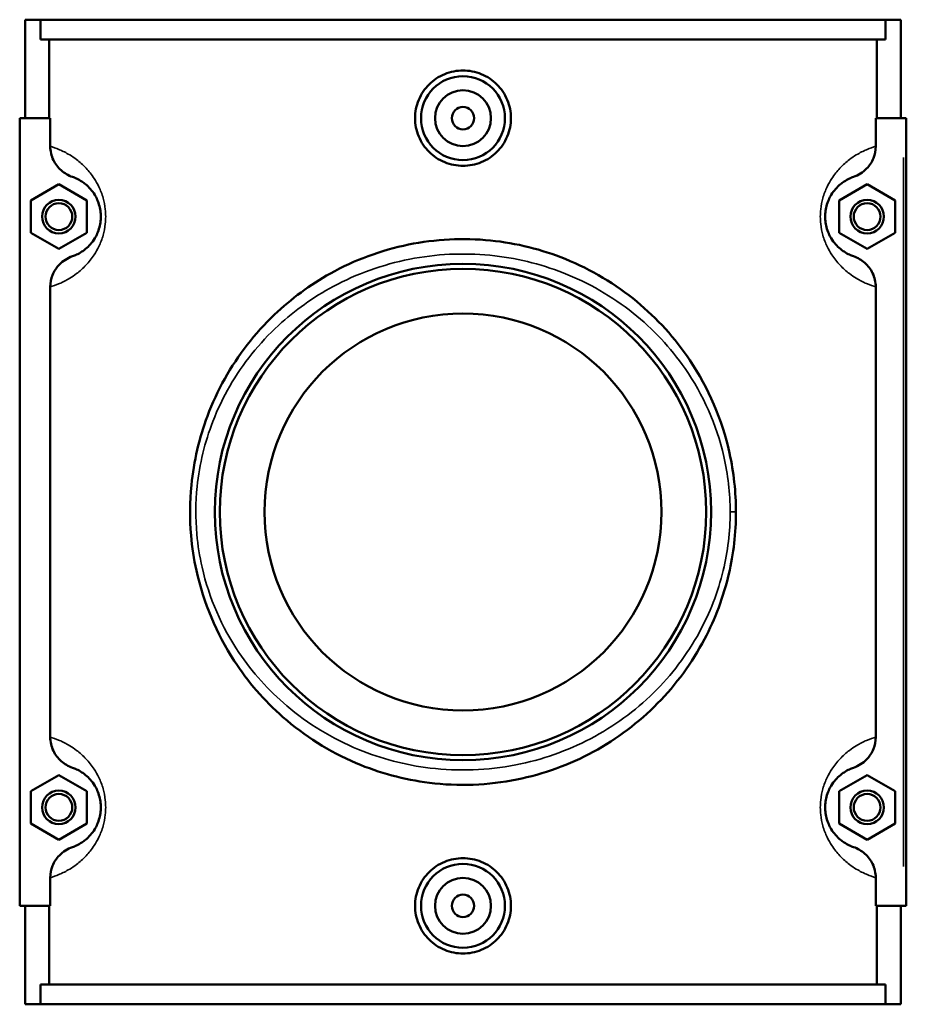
# Model space of a CAD drawing. Header units: inches. Extents: x -0.9 to 55.1, y -1.4 to 50.
# Tile 5 of 8: x 18.7 to 24.9, y 32.6 to 39.6. Entities that reach past the tile are written whole.
import ezdxf

# ---------------------------------------------------------------- set-up
doc = ezdxf.new("R2010")
doc.units = ezdxf.units.IN
doc.header["$MEASUREMENT"] = 0
doc.layers.add('Visible (ANSI)', color=7, linetype='Continuous', lineweight=50)
doc.layers.add('Visible Narrow (ANSI)', color=7, linetype='Continuous', lineweight=35)

msp = doc.modelspace()

# ---------------------------------------------------------------- linework, layer by layer
at = {"layer": 'Visible (ANSI)'}
for p, q in [((18.6922, 39.5604), (18.6922, 38.8674)), ((18.6922, 39.5604), (18.7994, 39.5604)), ((18.7994, 39.5604), (24.745, 39.5604)), ((18.7994, 39.4218), (18.7994, 39.5604)), ((24.745, 39.5604), (24.745, 39.4218)), ((24.745, 39.5604), (24.8522, 39.5604)), ((24.8522, 39.5604), (24.8522, 38.8674)), ((24.745, 39.4218), (18.7994, 39.4218)), ((18.8598, 38.8674), (18.8598, 39.4218)), ((24.6847, 38.8674), (24.6847, 39.4218)), ((18.8677, 38.8674), (18.6529, 38.8674)), ((18.6529, 38.8674), (18.6529, 33.3234)), ((18.8677, 38.8674), (18.8677, 38.6693)), ((24.6768, 38.6693), (24.6768, 38.8674)), ((24.6768, 38.8674), (24.8719, 38.8674)), ((24.8719, 38.8674), (24.8916, 38.8674)), ((24.8916, 33.3234), (24.8916, 38.8674)), ((18.7316, 38.288), (18.9284, 38.4017)), ((18.9284, 38.4017), (19.1253, 38.288)), ((24.616, 38.4017), (24.4192, 38.288)), ((24.8129, 38.288), (24.616, 38.4017)), ((18.7316, 38.0607), (18.7316, 38.288)), ((19.1253, 38.288), (19.1253, 38.0607)), ((24.4192, 38.288), (24.4192, 38.0607)), ((24.8129, 38.0607), (24.8129, 38.288)), ((18.9284, 37.9471), (18.7316, 38.0607)), ((19.1253, 38.0607), (18.9284, 37.9471)), ((24.4192, 38.0607), (24.616, 37.9471)), ((24.616, 37.9471), (24.8129, 38.0607)), ((18.8677, 37.6795), (18.8677, 34.5113)), ((24.6768, 34.5113), (24.6768, 37.6795)), ((18.7316, 34.13), (18.9284, 34.2437)), ((18.9284, 34.2437), (19.1253, 34.13)), ((24.616, 34.2437), (24.4192, 34.13)), ((24.8129, 34.13), (24.616, 34.2437)), ((18.7316, 33.9027), (18.7316, 34.13)), ((19.1253, 34.13), (19.1253, 33.9027)), ((24.4192, 34.13), (24.4192, 33.9027)), ((24.8129, 33.9027), (24.8129, 34.13)), ((18.9284, 33.7891), (18.7316, 33.9027)), ((19.1253, 33.9027), (18.9284, 33.7891)), ((24.4192, 33.9027), (24.616, 33.7891)), ((24.616, 33.7891), (24.8129, 33.9027)), ((18.8677, 33.5215), (18.8677, 33.3234)), ((24.6768, 33.3234), (24.6768, 33.5215)), ((18.6529, 33.3234), (18.8677, 33.3234)), ((18.6922, 33.3234), (18.6922, 32.6304)), ((18.8598, 32.769), (18.8598, 33.3234)), ((24.8719, 33.3234), (24.6768, 33.3234)), ((24.6847, 32.769), (24.6847, 33.3234)), ((24.8522, 33.3234), (24.8522, 32.6304)), ((24.8916, 33.3234), (24.8719, 33.3234)), ((24.745, 32.769), (18.7994, 32.769)), ((18.7994, 32.6304), (18.7994, 32.769)), ((24.745, 32.769), (24.745, 32.6304)), ((18.7994, 32.6304), (18.6922, 32.6304)), ((18.7994, 32.6304), (24.745, 32.6304)), ((24.8522, 32.6304), (24.745, 32.6304))]:
    msp.add_line(p, q, dxfattribs=at)
for centre, radius in [((21.7722, 38.8674), 0.2953), ((21.7722, 38.8674), 0.1969), ((21.7722, 38.8674), 0.0787), ((18.9284, 38.1744), 0.1181), ((18.9284, 38.1744), 0.0945), ((24.616, 38.1744), 0.1181), ((24.616, 38.1744), 0.0945), ((21.7722, 36.0954), 1.7461), ((21.7722, 36.0954), 1.7111), ((21.7722, 36.0954), 1.3969), ((18.9284, 34.0164), 0.1181), ((18.9284, 34.0164), 0.0945), ((24.616, 34.0164), 0.1181), ((24.616, 34.0164), 0.0945), ((21.7722, 33.3234), 0.2953), ((21.7722, 33.3234), 0.1969), ((21.7722, 33.3234), 0.0787)]:
    msp.add_circle(centre, radius, dxfattribs=at)
for points, knots in [([(22.1095, 38.8674), (22.1095, 38.8251), (22.101, 38.78), (22.0664, 38.6972), (22.0404, 38.6595), (21.9804, 38.6), (21.9425, 38.5743), (21.8596, 38.5402), (21.8145, 38.5318), (21.73, 38.5318), (21.6849, 38.5402), (21.6019, 38.5743), (21.564, 38.6), (21.5041, 38.6595), (21.478, 38.6972), (21.4435, 38.78), (21.4349, 38.8251), (21.4349, 38.9097), (21.4435, 38.9548), (21.478, 39.0376), (21.5041, 39.0753), (21.564, 39.1348), (21.6019, 39.1605), (21.6849, 39.1946), (21.73, 39.203), (21.8145, 39.203), (21.8596, 39.1946), (21.9425, 39.1605), (21.9804, 39.1348), (22.0404, 39.0753), (22.0664, 39.0376), (22.101, 38.9548), (22.1095, 38.9097), (22.1095, 38.8674)], [0, 0, 0, 0, 0.322405, 0.322405, 0.64481, 0.64481, 0.966842, 0.966842, 1.288875, 1.288875, 1.610907, 1.610907, 1.932939, 1.932939, 2.255344, 2.255344, 2.57775, 2.57775, 2.900155, 2.900155, 3.22256, 3.22256, 3.544592, 3.544592, 3.866624, 3.866624, 4.188657, 4.188657, 4.510689, 4.510689, 4.833094, 4.833094, 5.155499, 5.155499, 5.155499, 5.155499]), ([(18.8677, 38.6693), (18.8677, 38.6526), (18.8696, 38.6359), (18.8771, 38.6033), (18.8827, 38.5874), (18.9031, 38.5449), (18.9217, 38.5204), (18.9678, 38.4796), (18.995, 38.4638), (19.0244, 38.4536)], [-0.7246054, -0.7246054, -0.7246054, -0.7246054, -0.5969652, -0.5969652, -0.4692564, -0.4692564, -0.2371414, -0.2371414, 0, 0, 0, 0]), ([(24.52, 38.4536), (24.5374, 38.4596), (24.5541, 38.4676), (24.5853, 38.4873), (24.5997, 38.499), (24.633, 38.5334), (24.6493, 38.5582), (24.6712, 38.6121), (24.6768, 38.6405), (24.6768, 38.6693)], [-0.7239223, -0.7239223, -0.7239223, -0.7239223, -0.5838231, -0.5838231, -0.4428691, -0.4428691, -0.219279, -0.219279, 0, 0, 0, 0]), ([(19.0244, 38.4536), (19.0328, 38.4508), (19.0425, 38.447), (19.0647, 38.4366), (19.0772, 38.43), (19.0989, 38.4157), (19.1074, 38.4095), (19.1276, 38.3929), (19.1396, 38.3816), (19.1616, 38.3562), (19.1718, 38.3427), (19.1874, 38.3168), (19.1933, 38.3057), (19.2046, 38.2799), (19.21, 38.2649), (19.2179, 38.2345), (19.2207, 38.2194), (19.2232, 38.1942), (19.2237, 38.1843), (19.2237, 38.1744), (19.2237, 38.1645), (19.2232, 38.1546), (19.2207, 38.1294), (19.2179, 38.1143), (19.21, 38.0839), (19.2046, 38.0689), (19.1933, 38.0431), (19.1874, 38.032), (19.1718, 38.0061), (19.1616, 37.9926), (19.1396, 37.9672), (19.1276, 37.9559), (19.1074, 37.9392), (19.0989, 37.9331), (19.0772, 37.9188), (19.0647, 37.9121), (19.0425, 37.9018), (19.0328, 37.898), (19.0244, 37.8952)], [0.682358, 0.682358, 0.682358, 0.682358, 1.195903, 1.195903, 1.717088, 1.717088, 2.02848, 2.02848, 2.432829, 2.432829, 2.772311, 2.772311, 2.9888, 2.9888, 3.232048, 3.232048, 3.444331, 3.444331, 3.577008, 3.577008, 3.577008, 3.709684, 3.709684, 3.921967, 3.921967, 4.165216, 4.165216, 4.381704, 4.381704, 4.721186, 4.721186, 5.125535, 5.125535, 5.436927, 5.436927, 5.958112, 5.958112, 6.471657, 6.471657, 6.471657, 6.471657]), ([(24.52, 37.8952), (24.5117, 37.898), (24.5019, 37.9018), (24.4798, 37.9121), (24.4673, 37.9188), (24.4456, 37.9331), (24.4371, 37.9392), (24.4168, 37.9559), (24.4049, 37.9672), (24.3828, 37.9926), (24.3727, 38.0061), (24.3571, 38.032), (24.3512, 38.0431), (24.3398, 38.0689), (24.3344, 38.0839), (24.3265, 38.1143), (24.3238, 38.1294), (24.3212, 38.1546), (24.3207, 38.1645), (24.3207, 38.1744), (24.3207, 38.1843), (24.3212, 38.1942), (24.3238, 38.2194), (24.3265, 38.2345), (24.3344, 38.2649), (24.3398, 38.2799), (24.3512, 38.3057), (24.3571, 38.3168), (24.3727, 38.3427), (24.3828, 38.3562), (24.4049, 38.3816), (24.4168, 38.3929), (24.4371, 38.4095), (24.4456, 38.4157), (24.4673, 38.43), (24.4798, 38.4366), (24.5019, 38.447), (24.5117, 38.4508), (24.52, 38.4536)], [0.682358, 0.682358, 0.682358, 0.682358, 1.195903, 1.195903, 1.717088, 1.717088, 2.02848, 2.02848, 2.43283, 2.43283, 2.772312, 2.772312, 2.9888, 2.9888, 3.232048, 3.232048, 3.444331, 3.444331, 3.577008, 3.577008, 3.577008, 3.709684, 3.709684, 3.921967, 3.921967, 4.165216, 4.165216, 4.381704, 4.381704, 4.721186, 4.721186, 5.125535, 5.125535, 5.436927, 5.436927, 5.958112, 5.958112, 6.471657, 6.471657, 6.471657, 6.471657]), ([(23.6929, 36.0954), (23.6929, 36.2351), (23.6775, 36.3747), (23.5953, 36.7472), (23.4988, 36.9689), (23.2646, 37.3188), (23.139, 37.4577), (22.8458, 37.6997), (22.6763, 37.8016), (22.3261, 37.9432), (22.1481, 37.9878), (21.7738, 38.0258), (21.5774, 38.0158), (21.1942, 37.9378), (21.0083, 37.8681), (20.6951, 37.6941), (20.563, 37.5964), (20.3076, 37.3525), (20.1898, 37.2008), (20.049, 36.9491), (20.0082, 36.8614), (19.9163, 36.6165), (19.8775, 36.4525), (19.8493, 36.1672), (19.8485, 36.048), (19.8658, 35.8472), (19.8784, 35.7649), (19.9465, 35.4543), (20.0381, 35.2392), (20.2576, 34.9012), (20.3731, 34.7679), (20.6567, 34.5189), (20.8305, 34.4087), (21.1829, 34.2589), (21.357, 34.2115), (21.74, 34.164), (21.95, 34.172), (22.341, 34.2507), (22.5228, 34.3174), (22.8573, 34.499), (23.0097, 34.6145), (23.2725, 34.8817), (23.3836, 35.0332), (23.5469, 35.3432), (23.6052, 35.4978), (23.6758, 35.8013), (23.6929, 35.9483), (23.6929, 36.0954)], [-45.637177, -45.637177, -45.637177, -45.637177, -44.609538, -44.609538, -42.795896, -42.795896, -41.351001, -41.351001, -39.855203, -39.855203, -38.507627, -38.507627, -37.082353, -37.082353, -35.610735, -35.610735, -34.352313, -34.352313, -32.870867, -32.870867, -32.13379, -32.13379, -30.890196, -30.890196, -30.019293, -30.019293, -29.404476, -29.404476, -27.651212, -27.651212, -26.288334, -26.288334, -24.728262, -24.728262, -23.400627, -23.400627, -21.881482, -21.881482, -20.446237, -20.446237, -18.983706, -18.983706, -17.536063, -17.536063, -16.294471, -16.294471, -15.212392, -15.212392, -15.212392, -15.212392]), ([(19.0244, 37.8952), (19.007, 37.8892), (18.9904, 37.8812), (18.9592, 37.8615), (18.9447, 37.8497), (18.9114, 37.8154), (18.8952, 37.7906), (18.8733, 37.7367), (18.8677, 37.7083), (18.8677, 37.6795)], [-0.7239223, -0.7239223, -0.7239223, -0.7239223, -0.5838231, -0.5838231, -0.4428691, -0.4428691, -0.219279, -0.219279, 0, 0, 0, 0]), ([(24.6768, 37.6795), (24.6768, 37.6962), (24.6749, 37.7129), (24.6674, 37.7455), (24.6618, 37.7614), (24.6413, 37.8039), (24.6227, 37.8284), (24.5767, 37.8692), (24.5495, 37.885), (24.52, 37.8952)], [-0.7246054, -0.7246054, -0.7246054, -0.7246054, -0.5969652, -0.5969652, -0.4692564, -0.4692564, -0.2371414, -0.2371414, 0, 0, 0, 0]), ([(18.8677, 34.5113), (18.8677, 34.4946), (18.8696, 34.4779), (18.8771, 34.4453), (18.8827, 34.4294), (18.9031, 34.3869), (18.9217, 34.3624), (18.9678, 34.3216), (18.995, 34.3058), (19.0244, 34.2956)], [-0.7246054, -0.7246054, -0.7246054, -0.7246054, -0.5969652, -0.5969652, -0.4692564, -0.4692564, -0.2371414, -0.2371414, 0, 0, 0, 0]), ([(24.52, 34.2956), (24.5374, 34.3016), (24.5541, 34.3096), (24.5853, 34.3293), (24.5997, 34.341), (24.633, 34.3754), (24.6493, 34.4002), (24.6712, 34.4541), (24.6768, 34.4825), (24.6768, 34.5113)], [-0.7239223, -0.7239223, -0.7239223, -0.7239223, -0.5838231, -0.5838231, -0.4428691, -0.4428691, -0.219279, -0.219279, 0, 0, 0, 0]), ([(19.0244, 34.2956), (19.0328, 34.2928), (19.0425, 34.289), (19.0647, 34.2786), (19.0772, 34.272), (19.0989, 34.2577), (19.1074, 34.2515), (19.1276, 34.2349), (19.1396, 34.2236), (19.1616, 34.1982), (19.1718, 34.1847), (19.1874, 34.1588), (19.1933, 34.1477), (19.2046, 34.1219), (19.21, 34.1069), (19.2179, 34.0765), (19.2207, 34.0614), (19.2232, 34.0362), (19.2237, 34.0263), (19.2237, 34.0164), (19.2237, 34.0065), (19.2232, 33.9966), (19.2207, 33.9714), (19.2179, 33.9563), (19.21, 33.9259), (19.2046, 33.9109), (19.1933, 33.8851), (19.1874, 33.874), (19.1718, 33.8481), (19.1616, 33.8346), (19.1396, 33.8092), (19.1276, 33.7979), (19.1074, 33.7812), (19.0989, 33.7751), (19.0772, 33.7608), (19.0647, 33.7541), (19.0425, 33.7438), (19.0328, 33.74), (19.0244, 33.7372)], [0.682358, 0.682358, 0.682358, 0.682358, 1.195903, 1.195903, 1.717088, 1.717088, 2.02848, 2.02848, 2.43283, 2.43283, 2.772311, 2.772311, 2.9888, 2.9888, 3.232048, 3.232048, 3.444331, 3.444331, 3.577008, 3.577008, 3.577008, 3.709684, 3.709684, 3.921967, 3.921967, 4.165216, 4.165216, 4.381704, 4.381704, 4.721186, 4.721186, 5.125535, 5.125535, 5.436927, 5.436927, 5.958112, 5.958112, 6.471657, 6.471657, 6.471657, 6.471657]), ([(24.52, 33.7372), (24.5117, 33.74), (24.5019, 33.7438), (24.4798, 33.7541), (24.4673, 33.7608), (24.4456, 33.7751), (24.4371, 33.7812), (24.4168, 33.7979), (24.4049, 33.8092), (24.3828, 33.8346), (24.3727, 33.8481), (24.3571, 33.874), (24.3512, 33.8851), (24.3398, 33.9109), (24.3344, 33.9259), (24.3265, 33.9563), (24.3238, 33.9714), (24.3212, 33.9966), (24.3207, 34.0065), (24.3207, 34.0164), (24.3207, 34.0263), (24.3212, 34.0362), (24.3238, 34.0614), (24.3265, 34.0765), (24.3344, 34.1069), (24.3398, 34.1219), (24.3512, 34.1477), (24.3571, 34.1588), (24.3727, 34.1847), (24.3828, 34.1982), (24.4049, 34.2236), (24.4168, 34.2349), (24.4371, 34.2515), (24.4456, 34.2577), (24.4673, 34.272), (24.4798, 34.2786), (24.5019, 34.289), (24.5117, 34.2928), (24.52, 34.2956)], [0.682258, 0.682258, 0.682258, 0.682258, 1.195802, 1.195802, 1.716988, 1.716988, 2.028382, 2.028382, 2.432731, 2.432731, 2.772213, 2.772213, 2.9887, 2.9887, 3.231948, 3.231948, 3.444231, 3.444231, 3.576908, 3.576908, 3.576908, 3.709585, 3.709585, 3.921867, 3.921867, 4.165115, 4.165115, 4.381603, 4.381603, 4.721084, 4.721084, 5.125433, 5.125433, 5.436827, 5.436827, 5.958014, 5.958014, 6.471558, 6.471558, 6.471558, 6.471558]), ([(19.0244, 33.7372), (19.007, 33.7312), (18.9904, 33.7232), (18.9592, 33.7035), (18.9447, 33.6917), (18.9114, 33.6574), (18.8952, 33.6326), (18.8733, 33.5787), (18.8677, 33.5503), (18.8677, 33.5215)], [-0.7239223, -0.7239223, -0.7239223, -0.7239223, -0.5838231, -0.5838231, -0.4428691, -0.4428691, -0.219279, -0.219279, 0, 0, 0, 0]), ([(24.6768, 33.5215), (24.6768, 33.5382), (24.6749, 33.5549), (24.6674, 33.5875), (24.6618, 33.6034), (24.6413, 33.6459), (24.6227, 33.6704), (24.5767, 33.7112), (24.5495, 33.727), (24.52, 33.7372)], [-0.7246054, -0.7246054, -0.7246054, -0.7246054, -0.5969652, -0.5969652, -0.4692564, -0.4692564, -0.2371414, -0.2371414, 0, 0, 0, 0]), ([(22.1095, 33.3234), (22.1095, 33.2811), (22.101, 33.236), (22.0664, 33.1532), (22.0404, 33.1155), (21.9804, 33.056), (21.9425, 33.0303), (21.8596, 32.9962), (21.8145, 32.9878), (21.73, 32.9878), (21.6849, 32.9962), (21.6019, 33.0303), (21.564, 33.056), (21.5041, 33.1155), (21.478, 33.1532), (21.4435, 33.236), (21.4349, 33.2811), (21.4349, 33.3234), (21.4349, 33.3657), (21.4435, 33.4108), (21.478, 33.4936), (21.5041, 33.5313), (21.564, 33.5908), (21.6019, 33.6165), (21.6849, 33.6506), (21.73, 33.659), (21.8145, 33.659), (21.8596, 33.6506), (21.9425, 33.6165), (21.9804, 33.5908), (22.0404, 33.5313), (22.0664, 33.4936), (22.101, 33.4108), (22.1095, 33.3657), (22.1095, 33.3234)], [2.57775, 2.57775, 2.57775, 2.57775, 2.900155, 2.900155, 3.22256, 3.22256, 3.544592, 3.544592, 3.866624, 3.866624, 4.188657, 4.188657, 4.510689, 4.510689, 4.833094, 4.833094, 5.155499, 5.155499, 5.155499, 5.477904, 5.477904, 5.800309, 5.800309, 6.122342, 6.122342, 6.444374, 6.444374, 6.766406, 6.766406, 7.088438, 7.088438, 7.410843, 7.410843, 7.733249, 7.733249, 7.733249, 7.733249])]:
    msp.add_open_spline(points, degree=3, knots=knots, dxfattribs=at)
at = {"layer": 'Visible Narrow (ANSI)'}
for p, q in [((24.8719, 38.5902), (24.8719, 33.6006)), ((23.6557, 36.0954), (23.6928, 36.0954))]:
    msp.add_line(p, q, dxfattribs=at)
for points, knots in [([(18.8677, 37.6795), (18.8858, 37.6849), (18.9079, 37.6923), (18.955, 37.7127), (18.9788, 37.7244), (19.0201, 37.7495), (19.0363, 37.7604), (19.0749, 37.7897), (19.0976, 37.8095), (19.1397, 37.8543), (19.1589, 37.878), (19.1887, 37.9237), (19.1999, 37.9432), (19.2216, 37.9886), (19.2318, 38.0151), (19.2469, 38.0685), (19.2521, 38.0951), (19.257, 38.1396), (19.2579, 38.157), (19.2579, 38.1744), (19.2579, 38.1918), (19.257, 38.2092), (19.2521, 38.2537), (19.2469, 38.2803), (19.2318, 38.3337), (19.2216, 38.3602), (19.1999, 38.4056), (19.1887, 38.4251), (19.1589, 38.4707), (19.1397, 38.4944), (19.0976, 38.5393), (19.0749, 38.5591), (19.0363, 38.5884), (19.0201, 38.5993), (18.9788, 38.6244), (18.955, 38.6361), (18.9079, 38.6565), (18.8858, 38.6639), (18.8677, 38.6693)], [-6.590219, -6.590219, -6.590219, -6.590219, -5.958112, -5.958112, -5.436927, -5.436927, -5.125535, -5.125535, -4.721186, -4.721186, -4.381704, -4.381704, -4.165216, -4.165216, -3.921967, -3.921967, -3.709684, -3.709684, -3.577008, -3.577008, -3.577008, -3.444331, -3.444331, -3.232048, -3.232048, -2.9888, -2.9888, -2.772311, -2.772311, -2.432829, -2.432829, -2.02848, -2.02848, -1.717088, -1.717088, -1.195903, -1.195903, -0.563796, -0.563796, -0.563796, -0.563796]), ([(24.6768, 38.6693), (24.6586, 38.6639), (24.6365, 38.6565), (24.5895, 38.6361), (24.5657, 38.6244), (24.5243, 38.5993), (24.5081, 38.5884), (24.4696, 38.5591), (24.4468, 38.5393), (24.4048, 38.4944), (24.3855, 38.4707), (24.3557, 38.4251), (24.3446, 38.4056), (24.3229, 38.3602), (24.3126, 38.3337), (24.2976, 38.2803), (24.2923, 38.2537), (24.2875, 38.2092), (24.2865, 38.1918), (24.2865, 38.1744), (24.2865, 38.157), (24.2875, 38.1396), (24.2923, 38.0951), (24.2976, 38.0685), (24.3126, 38.0151), (24.3229, 37.9886), (24.3446, 37.9432), (24.3557, 37.9237), (24.3855, 37.878), (24.4048, 37.8543), (24.4468, 37.8095), (24.4696, 37.7897), (24.5081, 37.7604), (24.5243, 37.7495), (24.5657, 37.7244), (24.5895, 37.7127), (24.6365, 37.6923), (24.6586, 37.6849), (24.6768, 37.6795)], [-6.590219, -6.590219, -6.590219, -6.590219, -5.958112, -5.958112, -5.436927, -5.436927, -5.125535, -5.125535, -4.721186, -4.721186, -4.381704, -4.381704, -4.165216, -4.165216, -3.921967, -3.921967, -3.709684, -3.709684, -3.577008, -3.577008, -3.577008, -3.444331, -3.444331, -3.232048, -3.232048, -2.9888, -2.9888, -2.772312, -2.772312, -2.43283, -2.43283, -2.02848, -2.02848, -1.717088, -1.717088, -1.195903, -1.195903, -0.563796, -0.563796, -0.563796, -0.563796]), ([(23.652, 36.0954), (23.652, 35.9563), (23.6352, 35.8174), (23.5661, 35.5304), (23.5091, 35.3842), (23.3492, 35.0912), (23.2405, 34.9479), (22.9833, 34.6952), (22.8342, 34.5861), (22.5068, 34.4144), (22.3289, 34.3513), (21.9462, 34.2769), (21.7407, 34.2693), (21.3659, 34.3143), (21.1955, 34.3591), (20.8506, 34.5007), (20.6805, 34.6049), (20.4029, 34.8403), (20.2899, 34.9664), (20.075, 35.2859), (19.9854, 35.4893), (19.9188, 35.7829), (19.9065, 35.8608), (19.8895, 36.0506), (19.8902, 36.1633), (19.9179, 36.433), (19.9558, 36.588), (20.0458, 36.8196), (20.0857, 36.9025), (20.2235, 37.1405), (20.3388, 37.284), (20.5888, 37.5146), (20.718, 37.6069), (21.0245, 37.7714), (21.2065, 37.8373), (21.5815, 37.9111), (21.7737, 37.9205), (22.1401, 37.8846), (22.3143, 37.8424), (22.6571, 37.7085), (22.8229, 37.6122), (23.1099, 37.3834), (23.2328, 37.2521), (23.462, 36.9212), (23.5564, 36.7116), (23.6369, 36.3595), (23.652, 36.2275), (23.652, 36.0954)], [15.212392, 15.212392, 15.212392, 15.212392, 16.294471, 16.294471, 17.536063, 17.536063, 18.983706, 18.983706, 20.446237, 20.446237, 21.881482, 21.881482, 23.400627, 23.400627, 24.728262, 24.728262, 26.288334, 26.288334, 27.651212, 27.651212, 29.404476, 29.404476, 30.019293, 30.019293, 30.890196, 30.890196, 32.13379, 32.13379, 32.870867, 32.870867, 34.352313, 34.352313, 35.610735, 35.610735, 37.082353, 37.082353, 38.507627, 38.507627, 39.855203, 39.855203, 41.351001, 41.351001, 42.795896, 42.795896, 44.609538, 44.609538, 45.637177, 45.637177, 45.637177, 45.637177]), ([(18.8677, 33.5215), (18.8858, 33.5269), (18.9079, 33.5343), (18.955, 33.5547), (18.9788, 33.5664), (19.0201, 33.5915), (19.0363, 33.6024), (19.0749, 33.6317), (19.0976, 33.6515), (19.1397, 33.6963), (19.1589, 33.72), (19.1887, 33.7657), (19.1999, 33.7852), (19.2216, 33.8306), (19.2318, 33.8571), (19.2469, 33.9105), (19.2521, 33.9371), (19.257, 33.9816), (19.2579, 33.999), (19.2579, 34.0164), (19.2579, 34.0338), (19.257, 34.0512), (19.2521, 34.0957), (19.2469, 34.1223), (19.2318, 34.1757), (19.2216, 34.2022), (19.1999, 34.2476), (19.1887, 34.2671), (19.1589, 34.3127), (19.1397, 34.3364), (19.0976, 34.3813), (19.0749, 34.4011), (19.0363, 34.4304), (19.0201, 34.4413), (18.9788, 34.4664), (18.955, 34.4781), (18.9079, 34.4985), (18.8858, 34.5059), (18.8677, 34.5113)], [-6.590219, -6.590219, -6.590219, -6.590219, -5.958112, -5.958112, -5.436927, -5.436927, -5.125535, -5.125535, -4.721186, -4.721186, -4.381704, -4.381704, -4.165216, -4.165216, -3.921967, -3.921967, -3.709684, -3.709684, -3.577008, -3.577008, -3.577008, -3.444331, -3.444331, -3.232048, -3.232048, -2.9888, -2.9888, -2.772311, -2.772311, -2.43283, -2.43283, -2.02848, -2.02848, -1.717088, -1.717088, -1.195903, -1.195903, -0.563796, -0.563796, -0.563796, -0.563796]), ([(24.6768, 34.5113), (24.6586, 34.5059), (24.6365, 34.4985), (24.5895, 34.4781), (24.5657, 34.4664), (24.5243, 34.4413), (24.5081, 34.4304), (24.4696, 34.4011), (24.4468, 34.3813), (24.4048, 34.3364), (24.3855, 34.3127), (24.3557, 34.2671), (24.3446, 34.2476), (24.3229, 34.2022), (24.3126, 34.1757), (24.2976, 34.1223), (24.2923, 34.0957), (24.2875, 34.0512), (24.2865, 34.0338), (24.2865, 34.0164), (24.2865, 33.999), (24.2875, 33.9816), (24.2923, 33.9371), (24.2976, 33.9105), (24.3126, 33.8571), (24.3229, 33.8306), (24.3446, 33.7852), (24.3557, 33.7657), (24.3855, 33.72), (24.4048, 33.6963), (24.4468, 33.6515), (24.4696, 33.6317), (24.5081, 33.6024), (24.5243, 33.5915), (24.5657, 33.5664), (24.5895, 33.5547), (24.6365, 33.5343), (24.6586, 33.5269), (24.6768, 33.5215)], [-6.590119, -6.590119, -6.590119, -6.590119, -5.958014, -5.958014, -5.436827, -5.436827, -5.125433, -5.125433, -4.721084, -4.721084, -4.381603, -4.381603, -4.165115, -4.165115, -3.921867, -3.921867, -3.709585, -3.709585, -3.576908, -3.576908, -3.576908, -3.444231, -3.444231, -3.231948, -3.231948, -2.9887, -2.9887, -2.772213, -2.772213, -2.432731, -2.432731, -2.028382, -2.028382, -1.716988, -1.716988, -1.195802, -1.195802, -0.563697, -0.563697, -0.563697, -0.563697])]:
    msp.add_open_spline(points, degree=3, knots=knots, dxfattribs=at)

doc.saveas('drawing.dxf')
